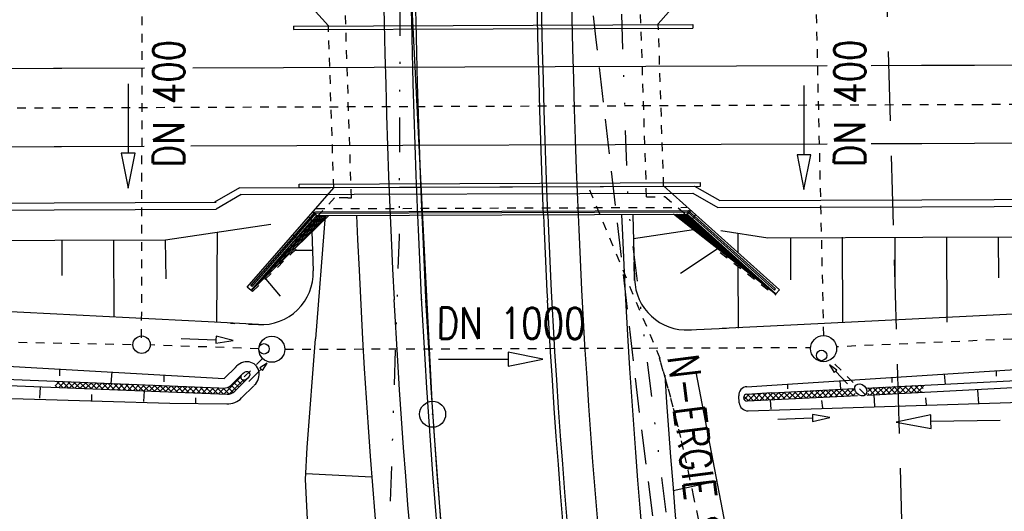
# Model space of a CAD drawing. Extents: x 0 to 1135, y 0 to 594.
# Tile 61 of 153: x 606 to 663, y 257 to 285. Entities that reach past the tile are written whole.
import ezdxf

# ---------------------------------------------------------------- set-up
doc = ezdxf.new("R2010")
doc.units = 0
doc.header["$LTSCALE"] = 2
doc.header["$MEASUREMENT"] = 0
for name, pattern in [('ACAD_ISO02W100', [0.5, 0.25, -0.25]), ('ACAD_ISO03W100', [0.5, 0.25, -0.25]), ('ACAD_ISO05W100', [0.5, 0.25, -0.25]), ('ACAD_ISO10W100W', [0.5, 0.25, -0.25]), ('AUSGEZOGEN', [0]), ('GESTRICH-X2', [1.5, 1, -0.5]), ('GESTRICHELTX4', [3, 2, -1]), ('GETRENNTX3', [3.25, 1, -0.75, 0, -0.75, 0, -0.75]), ('STRICHLINIEX2', [0.5, 0.25, -0.25])]:
    doc.linetypes.add(name, pattern=pattern)
doc.layers.get('0').update_dxf_attribs({"color": 8, "linetype": 'AUSGEZOGEN'})
for name, color, linetype in [('BAB-Kabel', 15, 'CONTINUOUS'), ('Bahnachse', 7, 'CONTINUOUS'), ('BOESCHG', 8, 'AUSGEZOGEN'), ('Böschungen', 15, 'CONTINUOUS'), ('Durchlaesse', 15, 'CONTINUOUS'), ('GASLTG', 8, 'GESTRICHELTX4'), ('Gleisachsen', 7, 'CONTINUOUS'), ('GRENZL-BAB', 7, 'AUSGEZOGEN'), ('GRENZP-BAB', 7, 'AUSGEZOGEN'), ('Ingenieurbauwerke', 15, 'CONTINUOUS'), ('Kabelanlagen', 15, 'CONTINUOUS'), ('Strassen', 15, 'CONTINUOUS'), ('STROMLTG', 8, 'AUSGEZOGEN'), ('Telekom', 8, 'GETRENNTX3'), ('Tiefenentwaesserung_und_Sammell', 15, 'CONTINUOUS')]:
    doc.layers.add(name, color=color, linetype=linetype)
doc.styles.add('ROMANS', font='romans.shx', dxfattribs={"width": 0.8})

# ---------------------------------------------------------------- blocks, each defined once
blk = doc.blocks.new('*X52')
at = {"color": 0, "linetype": 'ByBlock'}
for p, q in [((-1235451, 1682838), (-1235452, 1682839)), ((-1246234, 1682143), (-1245980, 1682396)), ((-1246120, 1682052), (-1246234, 1682165)), ((-1245789, 1682039), (-1246154, 1682403)), ((-1246011, 1682047), (-1245674, 1682385)), ((-1245458, 1682026), (-1245823, 1682390)), ((-1245705, 1682036), (-1245368, 1682373)), ((-1245127, 1682013), (-1245492, 1682378)), ((-1245398, 1682024), (-1245061, 1682361)), ((-1244797, 1682001), (-1245161, 1682365)), ((-1245092, 1682012), (-1244755, 1682349)), ((-1244466, 1681988), (-1244830, 1682352)), ((-1244785, 1682000), (-1244449, 1682337)), ((-1244135, 1681975), (-1244499, 1682339)), ((-1244479, 1681989), (-1244142, 1682325)), ((-1244173, 1681977), (-1243836, 1682313)), ((-1243804, 1681963), (-1244168, 1682326)), ((-1243866, 1681965), (-1243530, 1682302)), ((-1243473, 1681950), (-1243836, 1682313)), ((-1243560, 1681953), (-1243223, 1682290)), ((-1243142, 1681937), (-1243505, 1682301)), ((-1243253, 1681941), (-1242917, 1682278)), ((-1242811, 1681925), (-1243174, 1682288)), ((-1242947, 1681930), (-1242611, 1682266)), ((-1242480, 1681912), (-1242843, 1682275)), ((-1242640, 1681918), (-1242304, 1682254)), ((-1242149, 1681899), (-1242512, 1682262)), ((-1242334, 1681906), (-1241998, 1682242)), ((-1241819, 1681886), (-1242181, 1682249)), ((-1242027, 1681894), (-1241692, 1682230)), ((-1241488, 1681874), (-1241850, 1682236)), ((-1241721, 1681883), (-1241385, 1682218)), ((-1241157, 1681861), (-1241519, 1682224)), ((-1241415, 1681871), (-1241079, 1682207)), ((-1240826, 1681848), (-1241188, 1682211)), ((-1241108, 1681859), (-1240773, 1682195)), ((-1240495, 1681836), (-1240857, 1682198)), ((-1240802, 1681847), (-1240466, 1682183)), ((-1240164, 1681823), (-1240526, 1682185)), ((-1240495, 1681836), (-1240160, 1682171)), ((-1239833, 1681810), (-1240195, 1682172)), ((-1240189, 1681824), (-1239854, 1682159)), ((-1239502, 1681798), (-1239864, 1682160)), ((-1236512, 1681683), (-1235520, 1682675)), ((-1236192, 1681684), (-1235389, 1682487)), ((-1235804, 1681918), (-1236087, 1682201)), ((-1235645, 1682077), (-1235928, 1682360)), ((-1235487, 1682237), (-1235770, 1682520)), ((-1235509, 1682577), (-1235611, 1682679)), ((-1235328, 1682396), (-1235429, 1682497)), ((-1235169, 1682556), (-1235172, 1682558)), ((-1239882, 1681812), (-1239547, 1682147)), ((-1239576, 1681800), (-1239241, 1682135)), ((-1239171, 1681785), (-1239533, 1682147)), ((-1239270, 1681789), (-1238935, 1682124)), ((-1238840, 1681772), (-1239202, 1682134)), ((-1238963, 1681777), (-1238628, 1682112)), ((-1238510, 1681759), (-1238871, 1682121)), ((-1238657, 1681765), (-1238322, 1682100)), ((-1238179, 1681747), (-1238540, 1682108)), ((-1238350, 1681753), (-1238016, 1682088)), ((-1237848, 1681734), (-1238209, 1682095)), ((-1238044, 1681742), (-1237709, 1682076)), ((-1237517, 1681721), (-1237878, 1682083)), ((-1237737, 1681730), (-1237403, 1682064)), ((-1237186, 1681709), (-1237547, 1682070)), ((-1237431, 1681718), (-1237097, 1682052)), ((-1236855, 1681696), (-1237216, 1682057)), ((-1237124, 1681706), (-1236790, 1682041)), ((-1236524, 1681683), (-1236885, 1682044)), ((-1236818, 1681695), (-1236482, 1682030)), ((-1236205, 1681682), (-1236554, 1682031)), ((-1235973, 1681769), (-1236279, 1682075))]:
    blk.add_line(p, q, dxfattribs=at)
blk = doc.blocks.new('*X54')
at = {"color": 0, "linetype": 'ByBlock'}
for p, q in [((-1198918, 1681729), (-1198487, 1682160)), ((-1198581, 1681748), (-1198151, 1682177)), ((-1198112, 1681773), (-1198498, 1682159)), ((-1198245, 1681766), (-1197816, 1682195)), ((-1197810, 1681789), (-1198196, 1682175)), ((-1197908, 1681784), (-1197480, 1682213)), ((-1197508, 1681806), (-1197893, 1682191)), ((-1197206, 1681822), (-1197591, 1682207)), ((-1197572, 1681802), (-1197144, 1682230)), ((-1196905, 1681838), (-1197289, 1682223)), ((-1197235, 1681821), (-1196808, 1682248)), ((-1196603, 1681855), (-1196986, 1682238)), ((-1196899, 1681839), (-1196473, 1682265)), ((-1196301, 1681871), (-1196684, 1682254)), ((-1196563, 1681857), (-1196202, 1682218)), ((-1196202, 1682090), (-1196381, 1682270)), ((-1206279, 1681349), (-1206544, 1681614)), ((-1206527, 1681438), (-1206215, 1681750)), ((-1205977, 1681365), (-1206354, 1681742)), ((-1206299, 1681348), (-1205877, 1681771)), ((-1205674, 1681380), (-1206054, 1681760)), ((-1205964, 1681365), (-1205538, 1681791)), ((-1205371, 1681396), (-1205754, 1681778)), ((-1205629, 1681382), (-1205202, 1681809)), ((-1205069, 1681411), (-1205454, 1681796)), ((-1205293, 1681400), (-1204866, 1681827)), ((-1204766, 1681427), (-1205151, 1681812)), ((-1204958, 1681417), (-1204530, 1681844)), ((-1204463, 1681442), (-1204849, 1681828)), ((-1204622, 1681434), (-1204195, 1681862)), ((-1204161, 1681458), (-1204546, 1681843)), ((-1204287, 1681451), (-1203859, 1681879)), ((-1203858, 1681473), (-1204244, 1681859)), ((-1203952, 1681468), (-1203523, 1681897)), ((-1203555, 1681489), (-1203942, 1681875)), ((-1203252, 1681504), (-1203639, 1681891)), ((-1203616, 1681485), (-1203187, 1681914)), ((-1202950, 1681520), (-1203337, 1681907)), ((-1203281, 1681503), (-1202852, 1681932)), ((-1202647, 1681535), (-1203034, 1681922)), ((-1202946, 1681520), (-1202516, 1681949)), ((-1202344, 1681551), (-1202732, 1681938)), ((-1202610, 1681537), (-1202180, 1681967)), ((-1202042, 1681566), (-1202429, 1681954)), ((-1202275, 1681554), (-1201844, 1681985)), ((-1201739, 1681582), (-1202127, 1681970)), ((-1201939, 1681571), (-1201509, 1682002)), ((-1201436, 1681597), (-1201825, 1681986)), ((-1201604, 1681589), (-1201173, 1682020)), ((-1201134, 1681613), (-1201522, 1682001)), ((-1201269, 1681606), (-1200837, 1682037)), ((-1200831, 1681628), (-1201220, 1682017)), ((-1200933, 1681623), (-1200501, 1682055)), ((-1200528, 1681644), (-1200917, 1682033)), ((-1200225, 1681659), (-1200615, 1682049)), ((-1200598, 1681640), (-1200227, 1682011)), ((-1200215, 1681967), (-1200313, 1682065)), ((-1200263, 1681657), (-1200124, 1681795)), ((-1199017, 1681724), (-1199405, 1682112)), ((-1199319, 1681708), (-1199394, 1681783)), ((-1199380, 1681903), (-1199159, 1682125)), ((-1199254, 1681711), (-1198823, 1682142)), ((-1198716, 1681740), (-1199103, 1682128)), ((-1198414, 1681757), (-1198801, 1682144)), ((-1196226, 1681875), (-1196202, 1681900))]:
    blk.add_line(p, q, dxfattribs=at)
blk = doc.blocks.new('GST')
at = {"color": 0}
blk.add_circle((0, 0), 0.75, dxfattribs=at)
blk.add_point((0, 0), dxfattribs=at)
blk = doc.blocks.new('*X59')
at = {"color": 0, "linetype": 'ByBlock'}
for p, q in [((-1235451, 1682838), (-1235452, 1682839)), ((-1246234, 1682143), (-1245980, 1682396)), ((-1246120, 1682052), (-1246234, 1682165)), ((-1245789, 1682039), (-1246154, 1682403)), ((-1246011, 1682047), (-1245674, 1682385)), ((-1245458, 1682026), (-1245823, 1682390)), ((-1245705, 1682036), (-1245368, 1682373)), ((-1245127, 1682013), (-1245492, 1682378)), ((-1245398, 1682024), (-1245061, 1682361)), ((-1244797, 1682001), (-1245161, 1682365)), ((-1245092, 1682012), (-1244755, 1682349)), ((-1244466, 1681988), (-1244830, 1682352)), ((-1244785, 1682000), (-1244449, 1682337)), ((-1244135, 1681975), (-1244499, 1682339)), ((-1244479, 1681989), (-1244142, 1682325)), ((-1244173, 1681977), (-1243836, 1682313)), ((-1243804, 1681963), (-1244168, 1682326)), ((-1243866, 1681965), (-1243530, 1682302)), ((-1243473, 1681950), (-1243836, 1682313)), ((-1243560, 1681953), (-1243223, 1682290)), ((-1243142, 1681937), (-1243505, 1682301)), ((-1243253, 1681941), (-1242917, 1682278)), ((-1242811, 1681925), (-1243174, 1682288)), ((-1242947, 1681930), (-1242611, 1682266)), ((-1242480, 1681912), (-1242843, 1682275)), ((-1242640, 1681918), (-1242304, 1682254)), ((-1242149, 1681899), (-1242512, 1682262)), ((-1242334, 1681906), (-1241998, 1682242)), ((-1241819, 1681886), (-1242181, 1682249)), ((-1242027, 1681894), (-1241692, 1682230)), ((-1241488, 1681874), (-1241850, 1682236)), ((-1241721, 1681883), (-1241385, 1682218)), ((-1241157, 1681861), (-1241519, 1682224)), ((-1241415, 1681871), (-1241079, 1682207)), ((-1240826, 1681848), (-1241188, 1682211)), ((-1241108, 1681859), (-1240773, 1682195)), ((-1240495, 1681836), (-1240857, 1682198)), ((-1240802, 1681847), (-1240466, 1682183)), ((-1240164, 1681823), (-1240526, 1682185)), ((-1240495, 1681836), (-1240160, 1682171)), ((-1239833, 1681810), (-1240195, 1682172)), ((-1240189, 1681824), (-1239854, 1682159)), ((-1239502, 1681798), (-1239864, 1682160)), ((-1236512, 1681683), (-1235520, 1682675)), ((-1236192, 1681684), (-1235389, 1682487)), ((-1235804, 1681918), (-1236087, 1682201)), ((-1235645, 1682077), (-1235928, 1682360)), ((-1235487, 1682237), (-1235770, 1682520)), ((-1235509, 1682577), (-1235611, 1682679)), ((-1235328, 1682396), (-1235429, 1682497)), ((-1235169, 1682556), (-1235172, 1682558)), ((-1239882, 1681812), (-1239547, 1682147)), ((-1239576, 1681800), (-1239241, 1682135)), ((-1239171, 1681785), (-1239533, 1682147)), ((-1239270, 1681789), (-1238935, 1682124)), ((-1238840, 1681772), (-1239202, 1682134)), ((-1238963, 1681777), (-1238628, 1682112)), ((-1238510, 1681759), (-1238871, 1682121)), ((-1238657, 1681765), (-1238322, 1682100)), ((-1238179, 1681747), (-1238540, 1682108)), ((-1238350, 1681753), (-1238016, 1682088)), ((-1237848, 1681734), (-1238209, 1682095)), ((-1238044, 1681742), (-1237709, 1682076)), ((-1237517, 1681721), (-1237878, 1682083)), ((-1237737, 1681730), (-1237403, 1682064)), ((-1237186, 1681709), (-1237547, 1682070)), ((-1237431, 1681718), (-1237097, 1682052)), ((-1236855, 1681696), (-1237216, 1682057)), ((-1237124, 1681706), (-1236790, 1682041)), ((-1236524, 1681683), (-1236885, 1682044)), ((-1236818, 1681695), (-1236482, 1682030)), ((-1236205, 1681682), (-1236554, 1682031)), ((-1235973, 1681769), (-1236279, 1682075))]:
    blk.add_line(p, q, dxfattribs=at)
blk = doc.blocks.new('*X61')
at = {"color": 0, "linetype": 'ByBlock'}
for p, q in [((-1198918, 1681729), (-1198487, 1682160)), ((-1198581, 1681748), (-1198151, 1682177)), ((-1198112, 1681773), (-1198498, 1682159)), ((-1198245, 1681766), (-1197816, 1682195)), ((-1197810, 1681789), (-1198196, 1682175)), ((-1197908, 1681784), (-1197480, 1682213)), ((-1197508, 1681806), (-1197893, 1682191)), ((-1197206, 1681822), (-1197591, 1682207)), ((-1197572, 1681802), (-1197144, 1682230)), ((-1196905, 1681838), (-1197289, 1682223)), ((-1197235, 1681821), (-1196808, 1682248)), ((-1196603, 1681855), (-1196986, 1682238)), ((-1196899, 1681839), (-1196473, 1682265)), ((-1196301, 1681871), (-1196684, 1682254)), ((-1196563, 1681857), (-1196202, 1682218)), ((-1196202, 1682090), (-1196381, 1682270)), ((-1206279, 1681349), (-1206544, 1681614)), ((-1206527, 1681438), (-1206215, 1681750)), ((-1205977, 1681365), (-1206354, 1681742)), ((-1206299, 1681348), (-1205877, 1681771)), ((-1205674, 1681380), (-1206054, 1681760)), ((-1205964, 1681365), (-1205538, 1681791)), ((-1205371, 1681396), (-1205754, 1681778)), ((-1205629, 1681382), (-1205202, 1681809)), ((-1205069, 1681411), (-1205454, 1681796)), ((-1205293, 1681400), (-1204866, 1681827)), ((-1204766, 1681427), (-1205151, 1681812)), ((-1204958, 1681417), (-1204530, 1681844)), ((-1204463, 1681442), (-1204849, 1681828)), ((-1204622, 1681434), (-1204195, 1681862)), ((-1204161, 1681458), (-1204546, 1681843)), ((-1204287, 1681451), (-1203859, 1681879)), ((-1203858, 1681473), (-1204244, 1681859)), ((-1203952, 1681468), (-1203523, 1681897)), ((-1203555, 1681489), (-1203942, 1681875)), ((-1203252, 1681504), (-1203639, 1681891)), ((-1203616, 1681485), (-1203187, 1681914)), ((-1202950, 1681520), (-1203337, 1681907)), ((-1203281, 1681503), (-1202852, 1681932)), ((-1202647, 1681535), (-1203034, 1681922)), ((-1202946, 1681520), (-1202516, 1681949)), ((-1202344, 1681551), (-1202732, 1681938)), ((-1202610, 1681537), (-1202180, 1681967)), ((-1202042, 1681566), (-1202429, 1681954)), ((-1202275, 1681554), (-1201844, 1681985)), ((-1201739, 1681582), (-1202127, 1681970)), ((-1201939, 1681571), (-1201509, 1682002)), ((-1201436, 1681597), (-1201825, 1681986)), ((-1201604, 1681589), (-1201173, 1682020)), ((-1201134, 1681613), (-1201522, 1682001)), ((-1201269, 1681606), (-1200837, 1682037)), ((-1200831, 1681628), (-1201220, 1682017)), ((-1200933, 1681623), (-1200501, 1682055)), ((-1200528, 1681644), (-1200917, 1682033)), ((-1200225, 1681659), (-1200615, 1682049)), ((-1200598, 1681640), (-1200227, 1682011)), ((-1200215, 1681967), (-1200313, 1682065)), ((-1200263, 1681657), (-1200124, 1681795)), ((-1199017, 1681724), (-1199405, 1682112)), ((-1199319, 1681708), (-1199394, 1681783)), ((-1199380, 1681903), (-1199159, 1682125)), ((-1199254, 1681711), (-1198823, 1682142)), ((-1198716, 1681740), (-1199103, 1682128)), ((-1198414, 1681757), (-1198801, 1682144)), ((-1196226, 1681875), (-1196202, 1681900))]:
    blk.add_line(p, q, dxfattribs=at)

msp = doc.modelspace()

# ---------------------------------------------------------------- linework, layer by layer
at = {"layer": 'BAB-Kabel', "linetype": 'ACAD_ISO10W100W'}
msp.add_line((642.79, 265.727), (638.722, 275.451), dxfattribs=at)
msp.add_line((642.79, 265.727), (638.722, 275.451), dxfattribs=at)
msp.add_lwpolyline([(645.708, 253.236), (645.33, 254.992), (645.009, 256.485), (644.737, 257.747), (644.507, 258.812), (644.31, 259.715), (644.138, 260.489), (643.983, 261.167), (643.836, 261.785), (643.691, 262.37), (643.546, 262.931), (643.402, 263.47), (643.26, 263.993), (643.118, 264.501), (642.977, 264.999), (642.837, 265.488), (642.765, 265.741)], dxfattribs=at)
msp.add_lwpolyline([(645.708, 253.236), (645.33, 254.992), (645.009, 256.485), (644.737, 257.747), (644.507, 258.812), (644.31, 259.715), (644.138, 260.489), (643.983, 261.167), (643.836, 261.785), (643.691, 262.37), (643.546, 262.931), (643.402, 263.47), (643.26, 263.993), (643.118, 264.501), (642.977, 264.999), (642.837, 265.488), (642.765, 265.741)], dxfattribs=at)
at = {"layer": 'Bahnachse', "linetype": 'ACAD_ISO05W100'}
for points in [[(586.749, 280.086), (660.908, 280.355)], [(586.749, 280.086), (660.908, 280.355)], [(660.908, 280.355), (684.249, 280.44)], [(660.908, 280.355), (684.249, 280.44)]]:
    msp.add_lwpolyline(points, dxfattribs=at)
at = {"layer": 'BOESCHG'}
msp.add_lwpolyline([(572.212, 351.814, 0.000002), (566.958, 351.798, 0.000356), (566.746, 351.798, 0.000312), (551.073, 351.72, -0.000252), (531.623, 351.621, -0.000033), (528.26, 351.605, -0.000054), (526.188, 351.596, -0.000954), (524.59, 351.593, -0.000172), (515.717, 351.592, -0.001167)], format="xyb", dxfattribs=at)
msp.add_lwpolyline([(572.212, 351.814, 0.000002), (566.958, 351.798, 0.000356), (566.746, 351.798, 0.000312), (551.073, 351.72, -0.000252), (531.623, 351.621, -0.000033), (528.26, 351.605, -0.000054), (526.188, 351.596, -0.000954), (524.59, 351.593, -0.000172), (515.717, 351.592, -0.001167)], format="xyb", dxfattribs=at)
at = {"layer": 'Böschungen', "linetype": 'Continuous'}
for p, q in [((641.212, 273.983), (641.324, 270.276)), ((641.212, 273.983), (641.324, 270.276)), ((614.295, 272.558), (620.366, 273.449)), ((614.295, 272.558), (620.366, 273.449)), ((617.262, 272.997), (617.229, 267.799)), ((617.262, 272.997), (617.229, 267.799)), ((622.734, 273.037), (622.802, 270.763)), ((622.734, 273.037), (622.802, 270.763)), ((644.72, 273.128), (641.254, 272.61)), ((644.72, 273.128), (641.254, 272.61)), ((646.299, 273.096), (648.993, 272.674)), ((646.299, 273.096), (648.993, 272.674)), ((621.754, 271.958), (622.766, 271.961)), ((621.754, 271.958), (622.766, 271.961)), ((646.132, 272.064), (643.971, 270.61)), ((646.132, 272.064), (643.971, 270.61)), ((641.325, 270.219), (641.294, 271.269)), ((641.325, 270.219), (641.294, 271.269)), ((619.984, 270.408), (620.895, 269.304)), ((619.984, 270.408), (620.895, 269.304)), ((616.75, 267.826), (587.305, 269.339)), ((616.75, 267.826), (587.305, 269.339)), ((649.155, 267.603), (677.299, 269)), ((649.155, 267.603), (677.299, 269)), ((619.65, 267.677), (616.75, 267.826)), ((619.65, 267.677), (616.75, 267.826)), ((618.029, 267.76), (618.281, 267.747)), ((618.029, 267.76), (618.281, 267.747)), ((619.079, 267.706), (619.65, 267.677)), ((619.079, 267.706), (619.65, 267.677)), ((644.471, 267.37), (646.614, 267.477)), ((644.471, 267.37), (646.614, 267.477)), ((644.471, 267.37), (644.593, 267.376)), ((644.471, 267.37), (644.593, 267.376)), ((646.369, 267.465), (649.155, 267.603)), ((646.369, 267.465), (649.155, 267.603)), ((618.358, 265.252), (617.674, 264.568)), ((618.358, 265.252), (617.674, 264.568)), ((618.747, 264.864), (618.081, 264.197)), ((618.747, 264.864), (618.081, 264.197)), ((618.747, 264.864), (618.081, 264.197)), ((618.747, 264.864), (618.081, 264.197)), ((618.996, 264.547), (618.291, 263.841)), ((618.996, 264.547), (618.291, 263.841)), ((619.385, 264.158), (618.68, 263.453)), ((619.385, 264.158), (618.68, 263.453)), ((647.35, 263.178), (647.324, 263.569)), ((647.35, 263.178), (647.324, 263.569)), ((614.552, 263.159), (617.82, 263.116)), ((614.552, 263.159), (617.82, 263.116))]:
    msp.add_line(p, q, dxfattribs=at)
at = {"layer": 'Böschungen', "linetype": 'STRICHLINIEX2'}
msp.add_line((619.888, 265.724), (618.684, 264.518), dxfattribs=at)
msp.add_line((619.888, 265.724), (618.684, 264.518), dxfattribs=at)
at = {"layer": 'Böschungen', "linetype": 'Continuous'}
for points in [[(648.993, 272.674), (657.928, 272.706), (682.938, 272.795), (707.919, 273.394), (732.93, 273.483), (757.94, 273.572), (782.95, 273.662), (797.966, 273.715)], [(648.993, 272.674), (657.928, 272.706), (682.938, 272.795), (707.919, 273.394), (732.93, 273.483), (757.94, 273.572), (782.95, 273.662), (797.966, 273.715)], [(647.263, 272.945), (647.269, 271.823)], [(647.263, 272.945), (647.269, 271.823)], [(532.926, 272.253), (557.886, 272.349), (582.897, 272.438), (607.907, 272.528), (614.295, 272.55)], [(532.926, 272.253), (557.886, 272.349), (582.897, 272.438), (607.907, 272.528), (614.295, 272.55)], [(608.313, 272.529), (608.329, 270.507)], [(608.313, 272.529), (608.329, 270.507)], [(611.294, 272.561), (611.32, 268.105)], [(611.294, 272.561), (611.32, 268.105)], [(614.271, 272.534), (614.309, 270.307)], [(614.271, 272.534), (614.309, 270.307)], [(650.298, 272.677), (650.308, 270.252)], [(650.298, 272.677), (650.308, 270.252)], [(653.282, 272.708), (653.294, 267.808)], [(653.282, 272.708), (653.294, 267.808)], [(656.308, 272.683), (656.318, 270.258)], [(656.308, 272.683), (656.318, 270.258)], [(659.292, 272.715), (659.304, 267.814)], [(659.292, 272.715), (659.304, 267.814)], [(662.269, 272.696), (662.293, 270.37)], [(662.269, 272.696), (662.293, 270.37)], [(647.273, 271.136), (647.293, 267.47)], [(647.273, 271.136), (647.293, 267.47)], [(649.238, 264.193), (682.95, 266.352), (707.937, 268.061), (736.868, 268.63)], [(649.238, 264.193), (682.95, 266.352), (707.937, 268.061), (736.868, 268.63)], [(549.715, 268.003), (557.918, 267.469), (582.936, 266.547), (617.674, 264.568)], [(549.715, 268.003), (557.918, 267.469), (582.936, 266.547), (617.674, 264.568)], [(654.644, 264.025), (682.922, 265.447), (707.931, 267.304), (737.122, 267.879)], [(654.644, 264.025), (682.922, 265.447), (707.931, 267.304), (737.122, 267.879)], [(654.729, 263.62), (682.923, 265.094), (707.924, 266.901), (737.222, 267.478)], [(654.729, 263.62), (682.923, 265.094), (707.924, 266.901), (737.222, 267.478)], [(608.188, 265.108), (608.182, 264.734)], [(608.188, 265.108), (608.182, 264.734)], [(611.194, 264.964), (611.143, 264.285)], [(611.194, 264.964), (611.143, 264.285)], [(647.865, 262.711), (682.945, 263.828), (698.987, 265.154)], [(647.865, 262.711), (682.945, 263.828), (698.987, 265.154)], [(662.155, 265.009), (662.162, 264.705)], [(662.155, 265.009), (662.162, 264.705)], [(598.934, 264.782), (617.363, 264.032)], [(598.934, 264.782), (617.363, 264.032)], [(598.947, 264.428), (617.843, 263.666)], [(598.947, 264.428), (617.843, 263.666)], [(614.199, 264.79), (614.193, 264.387)], [(614.199, 264.79), (614.193, 264.387)], [(653.143, 264.443), (653.194, 263.952)], [(653.143, 264.443), (653.194, 263.952)], [(656.145, 264.649), (656.152, 264.345)], [(656.145, 264.649), (656.152, 264.345)], [(659.15, 264.829), (659.21, 264.255)], [(659.15, 264.829), (659.21, 264.255)], [(607.079, 264.083), (607.038, 263.432)], [(607.079, 264.083), (607.038, 263.432)], [(613.059, 263.854), (613.02, 263.24)], [(613.059, 263.854), (613.02, 263.24)], [(617.363, 264.032), (617.632, 264.021)], [(617.363, 264.032), (617.632, 264.021)], [(647.791, 264.101), (649.238, 264.193)], [(647.791, 264.101), (649.238, 264.193)], [(649.24, 263.753), (654.002, 263.993)], [(649.24, 263.753), (654.002, 263.993)], [(650.136, 264.251), (650.142, 263.985)], [(650.136, 264.251), (650.142, 263.985)], [(661.088, 263.898), (661.132, 263.134)], [(661.088, 263.898), (661.132, 263.134)], [(598.934, 263.622), (614.552, 263.159)], [(598.934, 263.622), (614.552, 263.159)], [(610.05, 263.308), (610.05, 263.661)], [(610.05, 263.308), (610.05, 263.661)], [(616.032, 263.116), (616.032, 263.469)], [(616.032, 263.116), (616.032, 263.469)], [(647.788, 263.673), (649.239, 263.758)], [(647.788, 263.673), (649.239, 263.758)], [(647.812, 263.278), (654.163, 263.591)], [(647.812, 263.278), (654.163, 263.591)], [(649.138, 263.328), (649.168, 262.81)], [(649.138, 263.328), (649.168, 262.81)], [(652.159, 262.891), (652.116, 263.301)], [(652.159, 262.891), (652.116, 263.301)], [(655.112, 263.64), (655.15, 262.972)], [(655.112, 263.64), (655.15, 262.972)], [(658.141, 263.053), (658.098, 263.463)], [(658.141, 263.053), (658.098, 263.463)], [(649.577, 262.229), (651.575, 262.3), (651.582, 262.1), (652.575, 262.335), (651.568, 262.5), (651.575, 262.3)], [(649.577, 262.229), (651.575, 262.3), (651.582, 262.1), (652.575, 262.335), (651.568, 262.5), (651.575, 262.3)], [(662.393, 262.159), (658.394, 262.088), (658.387, 262.488), (656.394, 262.052), (658.401, 261.688), (658.394, 262.088)], [(662.393, 262.159), (658.394, 262.088), (658.387, 262.488), (656.394, 262.052), (658.401, 261.688), (658.394, 262.088)]]:
    msp.add_lwpolyline(points, dxfattribs=at)
for centre, radius, start, end in [((619.804, 270.673), 3, 267.0584, 1.7224), ((619.804, 270.673), 3, 267.0584, 1.7224), ((644.322, 270.367), 3, 181.7224, 272.8412), ((644.322, 270.367), 3, 181.7224, 272.8412), ((617.656, 264.621), 0.6, 267.671, 315.0387), ((617.656, 264.621), 0.6, 267.671, 315.0387), ((617.867, 264.265), 0.6, 267.6909, 315.0387), ((617.867, 264.265), 0.6, 267.6909, 315.0387), ((647.823, 263.602), 0.5, 93.6643, 183.7489), ((647.823, 263.602), 0.5, 93.6643, 183.7489), ((659.422, 260.761), 3.5, 92.8791, 93.4787), ((659.422, 260.761), 3.5, 92.8791, 93.4787), ((617.867, 264.265), 1.15, 267.6909, 315.0387), ((617.867, 264.265), 1.15, 267.6909, 315.0387), ((647.801, 263.475), 0.198, 93.7411, 273.2477), ((647.801, 263.475), 0.198, 93.7411, 273.2477), ((647.849, 263.211), 0.5, 183.7489, 271.8239), ((647.849, 263.211), 0.5, 183.7489, 271.8239)]:
    msp.add_arc(centre, radius, start, end, dxfattribs=at)
for major_axis, ratio, start_param, end_param in [((-0.588, -0.61), 0.886624, 1.531248, 4.785935), ((-0.588, -0.61), 0.886624, 1.531248, 4.785935), ((-0.207, -0.214), 0.67723, 3.141593, 9.424778), ((-0.207, -0.214), 0.67723, 3.141593, 9.424778)]:
    msp.add_ellipse((618.894, 264.73), major_axis=major_axis, ratio=ratio, start_param=start_param, end_param=end_param, dxfattribs=at)
at = {"layer": 'Durchlaesse', "linetype": 'STRICHLINIEX2'}
for p, q in [((652.227, 267.041), (651.558, 296.432)), ((652.227, 267.041), (651.558, 296.432)), ((612.917, 266.92), (612.968, 292.801)), ((612.917, 266.92), (612.968, 292.801))]:
    msp.add_line(p, q, dxfattribs=at)
at = {"layer": 'Durchlaesse', "linetype": 'Continuous'}
for points in [[(612.139, 281.538), (612.14, 277.538), (611.74, 277.538), (612.14, 275.538), (612.54, 277.538), (612.14, 277.538)], [(612.139, 281.538), (612.14, 277.538), (611.74, 277.538), (612.14, 275.538), (612.54, 277.538), (612.14, 277.538)], [(651.081, 281.446), (651.082, 277.446), (650.682, 277.445), (651.083, 275.446), (651.482, 277.446), (651.082, 277.446)], [(651.081, 281.446), (651.082, 277.446), (650.682, 277.445), (651.083, 275.446), (651.482, 277.446), (651.082, 277.446)]]:
    msp.add_lwpolyline(points, dxfattribs=at)
at = {"layer": 'GASLTG', "flags": 128}
msp.add_lwpolyline([(663.633, 533.018), (670.363, 510.009), (673.851, 492.224), (672.519, 491.01), (644.951, 472.086), (640.122, 465.64), (640.094, 440.952), (639.283, 399.317), (637.859, 369.573), (643.924, 368.629), (655.256, 366.151), (655.381, 303.246), (657.529, 226.984), (665.731, 181.358), (678.119, 139.124)], dxfattribs=at)
msp.add_lwpolyline([(663.633, 533.018), (670.363, 510.009), (673.851, 492.224), (672.519, 491.01), (644.951, 472.086), (640.122, 465.64), (640.094, 440.952), (639.283, 399.317), (637.859, 369.573), (643.924, 368.629), (655.256, 366.151), (655.381, 303.246), (657.529, 226.984), (665.731, 181.358), (678.119, 139.124)], dxfattribs=at)
at = {"layer": 'Gleisachsen', "linetype": 'Continuous'}
for points in [[(660.912, 282.62), (682.852, 282.716), (707.854, 282.776), (732.855, 282.885), (757.858, 282.945), (782.859, 283.054), (797.934, 283.12)], [(660.912, 282.62), (682.852, 282.716), (707.854, 282.776), (732.855, 282.885), (757.858, 282.945), (782.859, 283.054), (797.934, 283.12)], [(615.875, 282.464), (652.427, 282.588)], [(615.875, 282.464), (652.427, 282.588)], [(654.956, 282.597), (657.85, 282.606), (660.912, 282.62)], [(654.956, 282.597), (657.85, 282.606), (660.912, 282.62)], [(549.143, 282.23), (557.842, 282.268), (582.844, 282.328), (607.846, 282.437), (608.318, 282.439)], [(549.143, 282.23), (557.842, 282.268), (582.844, 282.328), (607.846, 282.437), (608.318, 282.439)], [(608.318, 282.439), (613.078, 282.455)], [(608.318, 282.439), (613.078, 282.455)], [(660.903, 278.119), (682.875, 278.216), (707.878, 278.275), (732.879, 278.385), (757.882, 278.444), (782.883, 278.554), (797.949, 278.62)], [(660.903, 278.119), (682.875, 278.216), (707.878, 278.275), (732.879, 278.385), (757.882, 278.444), (782.883, 278.554), (797.949, 278.62)], [(615.757, 277.964), (652.419, 278.088)], [(615.757, 277.964), (652.419, 278.088)], [(654.957, 278.096), (657.874, 278.106), (660.903, 278.119)], [(654.957, 278.096), (657.874, 278.106), (660.903, 278.119)], [(548.284, 277.726), (557.866, 277.768), (582.868, 277.827), (607.87, 277.937), (608.309, 277.938)], [(548.284, 277.726), (557.866, 277.768), (582.868, 277.827), (607.87, 277.937), (608.309, 277.938)], [(607.87, 277.937), (613.07, 277.955)], [(607.87, 277.937), (613.07, 277.955)]]:
    msp.add_lwpolyline(points, dxfattribs=at)
at = {"layer": 'GRENZL-BAB', "flags": 128}
for points in [[(627.117, 312.713), (629.645, 263.264)], [(627.117, 312.713), (629.645, 263.264)], [(629.74, 261.767), (631.101, 243.672)], [(629.74, 261.767), (631.101, 243.672)]]:
    msp.add_lwpolyline(points, dxfattribs=at)
at = {"layer": 'Ingenieurbauwerke', "linetype": 'Continuous'}
for p, q in [((618.474, 290.669), (623.682, 284.883)), ((618.474, 290.669), (623.682, 284.883)), ((642.689, 284.985), (647.832, 290.877)), ((642.689, 284.985), (647.832, 290.877)), ((621.663, 284.865), (644.669, 284.949)), ((621.663, 284.865), (644.669, 284.949)), ((621.663, 284.865), (621.664, 284.665)), ((621.663, 284.865), (621.664, 284.665)), ((644.669, 284.949), (644.67, 284.749)), ((644.669, 284.949), (644.67, 284.749)), ((621.664, 284.665), (644.67, 284.749)), ((621.664, 284.665), (644.67, 284.749)), ((621.995, 275.766), (645.115, 275.85)), ((621.995, 275.766), (645.115, 275.85)), ((621.996, 275.566), (621.995, 275.766)), ((621.996, 275.566), (621.995, 275.766)), ((645.116, 275.65), (645.115, 275.85)), ((645.116, 275.65), (645.115, 275.85)), ((619.007, 269.838), (623.988, 275.543)), ((619.007, 269.838), (623.988, 275.543)), ((621.996, 275.566), (645.116, 275.65)), ((621.996, 275.566), (645.116, 275.65)), ((649.663, 269.674), (642.995, 275.66)), ((649.663, 269.674), (642.995, 275.66)), ((619.217, 269.92), (622.933, 274.175)), ((619.217, 269.92), (622.933, 274.175)), ((619.285, 269.861), (622.974, 274.085)), ((619.285, 269.861), (622.974, 274.085)), ((622.999, 273.935), (622.78, 274.14)), ((622.999, 273.935), (622.78, 274.14)), ((623.007, 273.955), (622.794, 274.154)), ((623.007, 273.955), (622.794, 274.154)), ((622.933, 274.175), (644.405, 274.252)), ((622.933, 274.175), (644.405, 274.252)), ((622.974, 274.085), (644.371, 274.162)), ((622.974, 274.085), (644.371, 274.162)), ((623.007, 273.955), (644.353, 274.032)), ((623.007, 273.955), (644.353, 274.032)), ((649.449, 269.437), (643.565, 274.029)), ((649.449, 269.437), (643.565, 274.029)), ((643.69, 274.03), (645.265, 272.703)), ((643.69, 274.03), (645.265, 272.703)), ((643.798, 274.03), (646.737, 271.554)), ((643.798, 274.03), (646.737, 271.554)), ((643.907, 274.031), (648.209, 270.405)), ((643.907, 274.031), (648.209, 270.405)), ((644.015, 274.031), (649.457, 269.445)), ((644.015, 274.031), (649.457, 269.445)), ((644.123, 274.031), (647.986, 270.776)), ((644.123, 274.031), (647.986, 270.776)), ((644.231, 274.032), (646.32, 272.272)), ((644.231, 274.032), (646.32, 272.272)), ((644.273, 274.032), (644.296, 274.012)), ((644.273, 274.032), (644.296, 274.012)), ((644.353, 274.032), (644.541, 274.255)), ((644.353, 274.032), (644.541, 274.255)), ((644.363, 274.012), (644.556, 274.242)), ((644.363, 274.012), (644.556, 274.242)), ((649.384, 269.663), (644.371, 274.162)), ((649.384, 269.663), (644.371, 274.162)), ((649.444, 269.73), (644.405, 274.252)), ((649.444, 269.73), (644.405, 274.252)), ((619.233, 269.641), (622.753, 273.672)), ((619.233, 269.641), (622.753, 273.672)), ((623.698, 273.957), (619.243, 269.632)), ((623.698, 273.957), (619.243, 269.632)), ((623.306, 273.956), (619.405, 269.79)), ((623.306, 273.956), (619.405, 269.79)), ((623.21, 273.956), (620.103, 270.638)), ((623.21, 273.956), (620.103, 270.638)), ((623.403, 273.956), (620.459, 270.813)), ((623.403, 273.956), (620.459, 270.813)), ((623.114, 273.955), (621.428, 272.155)), ((623.114, 273.955), (621.428, 272.155)), ((623.499, 273.957), (621.512, 271.836)), ((623.499, 273.957), (621.512, 271.836)), ((622.753, 273.672), (622.534, 273.877)), ((622.753, 273.672), (622.534, 273.877)), ((623.595, 273.957), (622.566, 272.859)), ((623.595, 273.957), (622.566, 272.859)), ((622.999, 273.935), (622.753, 273.672)), ((622.999, 273.935), (622.753, 273.672)), ((622.999, 273.935), (623.065, 273.935)), ((622.999, 273.935), (623.065, 273.935)), ((623.084, 273.955), (623.065, 273.935)), ((623.084, 273.955), (623.065, 273.935)), ((644.296, 274.012), (644.363, 274.012)), ((644.296, 274.012), (644.363, 274.012)), ((644.363, 274.012), (644.653, 273.767)), ((644.363, 274.012), (644.653, 273.767)), ((644.653, 273.767), (644.847, 273.997)), ((644.653, 273.767), (644.847, 273.997)), ((649.462, 269.451), (644.653, 273.767)), ((649.462, 269.451), (644.653, 273.767)), ((619.233, 269.641), (619.007, 269.838)), ((619.233, 269.641), (619.007, 269.838)), ((619.285, 269.861), (619.217, 269.92)), ((619.285, 269.861), (619.217, 269.92)), ((619.308, 269.575), (619.233, 269.641)), ((619.308, 269.575), (619.233, 269.641)), ((649.384, 269.663), (649.444, 269.73)), ((649.384, 269.663), (649.444, 269.73)), ((649.462, 269.451), (649.663, 269.674)), ((649.462, 269.451), (649.663, 269.674)), ((649.462, 269.451), (649.395, 269.376)), ((649.462, 269.451), (649.395, 269.376))]:
    msp.add_line(p, q, dxfattribs=at)
at = {"layer": 'Ingenieurbauwerke', "linetype": 'ACAD_ISO03W100'}
for p, q in [((625.007, 274.977), (624.663, 285.476)), ((625.007, 274.977), (624.663, 285.476)), ((642.014, 275.039), (641.67, 285.538)), ((642.014, 275.039), (641.67, 285.538)), ((623.988, 275.543), (623.682, 284.883)), ((623.988, 275.543), (623.682, 284.883)), ((642.995, 275.66), (642.689, 284.985)), ((642.995, 275.66), (642.689, 284.985)), ((624.037, 274.974), (623.084, 273.955)), ((624.037, 274.974), (623.084, 273.955)), ((624.807, 274.976), (624.037, 274.974)), ((624.807, 274.976), (624.037, 274.974)), ((624.807, 274.976), (625.007, 274.977)), ((624.807, 274.976), (625.007, 274.977)), ((642.014, 275.039), (643.073, 275.043)), ((642.014, 275.039), (643.073, 275.043)), ((643.073, 275.043), (644.273, 274.032)), ((643.073, 275.043), (644.273, 274.032)), ((622.977, 274.351), (644.335, 274.428)), ((622.977, 274.351), (644.335, 274.428)), ((621.638, 272.851), (622.266, 272.263)), ((621.638, 272.851), (622.266, 272.263))]:
    msp.add_line(p, q, dxfattribs=at)
at = {"layer": 'Ingenieurbauwerke', "linetype": 'ACAD_ISO02W100'}
for p, q in [((619.308, 269.575), (622.165, 272.358)), ((619.308, 269.575), (622.165, 272.358)), ((646.255, 271.835), (649.395, 269.376)), ((646.255, 271.835), (649.395, 269.376))]:
    msp.add_line(p, q, dxfattribs=at)
at = {"layer": 'Kabelanlagen', "linetype": 'Continuous'}
for p, q in [((618.551, 275.558), (617.108, 274.718)), ((618.551, 275.558), (617.108, 274.718)), ((618.66, 275.158), (617.216, 274.318)), ((618.66, 275.158), (617.216, 274.318)), ((618.551, 275.558), (644.778, 275.649)), ((618.551, 275.558), (644.778, 275.649)), ((618.66, 275.158), (644.673, 275.248)), ((618.66, 275.158), (644.673, 275.248)), ((644.673, 275.248), (646.126, 274.416)), ((644.673, 275.248), (646.126, 274.416)), ((644.778, 275.649), (646.232, 274.816)), ((644.778, 275.649), (646.232, 274.816)), ((582.874, 274.577), (607.875, 274.687)), ((582.874, 274.577), (607.875, 274.687)), ((607.876, 274.687), (617.215, 274.718)), ((607.876, 274.687), (617.215, 274.718))]:
    msp.add_line(p, q, dxfattribs=at)
for points in [[(646.232, 274.816), (657.879, 274.856), (682.881, 274.965), (707.883, 275.025), (732.885, 275.135), (757.887, 275.194), (782.889, 275.304), (797.96, 275.37)], [(646.232, 274.816), (657.879, 274.856), (682.881, 274.965), (707.883, 275.025), (732.885, 275.135), (757.887, 275.194), (782.889, 275.304), (797.96, 275.37)], [(646.126, 274.416), (657.881, 274.456), (682.882, 274.565), (707.885, 274.625), (732.886, 274.735), (757.889, 274.794), (782.89, 274.904), (797.962, 274.97)], [(646.126, 274.416), (657.881, 274.456), (682.882, 274.565), (707.885, 274.625), (732.886, 274.735), (757.889, 274.794), (782.89, 274.904), (797.962, 274.97)], [(457.06, 273.727), (457.866, 273.729), (482.868, 273.839), (507.87, 273.898), (532.872, 274.008), (557.873, 274.117), (582.875, 274.177), (607.877, 274.287), (617.216, 274.318)], [(457.06, 273.727), (457.866, 273.729), (482.868, 273.839), (507.87, 273.898), (532.872, 274.008), (557.873, 274.117), (582.875, 274.177), (607.877, 274.287), (617.216, 274.318)]]:
    msp.add_lwpolyline(points, dxfattribs=at)
at = {"layer": 'Strassen', "linetype": 'Continuous'}
for p, q in [((649.854, 239.02), (644.867, 264.937)), ((649.854, 239.02), (644.867, 264.937)), ((622.384, 259.109), (626.182, 258.918)), ((622.384, 259.109), (626.182, 258.918)), ((646.075, 258.657), (643.55, 258.112)), ((646.075, 258.657), (643.55, 258.112))]:
    msp.add_line(p, q, dxfattribs=at)
for points in [[(626.854, 286.799), (626.891, 285.034), (626.933, 283.269), (626.979, 281.502), (627.03, 279.735), (627.087, 277.967), (627.15, 276.198), (627.236, 273.952)], [(626.854, 286.799), (626.891, 285.034), (626.933, 283.269), (626.979, 281.502), (627.03, 279.735), (627.087, 277.967), (627.15, 276.198), (627.236, 273.952)], [(635.683, 286.508), (635.71, 285.241), (635.75, 283.499), (635.796, 281.756), (635.847, 280.015), (635.902, 278.274), (635.964, 276.535), (636.063, 273.983)], [(635.683, 286.508), (635.71, 285.241), (635.75, 283.499), (635.796, 281.756), (635.847, 280.015), (635.902, 278.274), (635.964, 276.535), (636.063, 273.983)], [(635.933, 286.508), (635.959, 285.247), (636, 283.505), (636.046, 281.763), (636.097, 280.023), (636.152, 278.283), (636.214, 276.544), (636.313, 273.983)], [(635.933, 286.508), (635.959, 285.247), (636, 283.505), (636.046, 281.763), (636.097, 280.023), (636.152, 278.283), (636.214, 276.544), (636.313, 273.983)], [(637.683, 286.515), (637.709, 285.286), (637.75, 283.548), (637.795, 281.812), (637.846, 280.076), (637.901, 278.342), (637.963, 276.609), (638.064, 273.99)], [(637.683, 286.515), (637.709, 285.286), (637.75, 283.548), (637.795, 281.812), (637.846, 280.076), (637.901, 278.342), (637.963, 276.609), (638.064, 273.99)], [(628.432, 286.482), (628.461, 285.08), (628.503, 283.318), (628.549, 281.556), (628.6, 279.793), (628.657, 278.03), (628.719, 276.266), (628.808, 273.957)], [(628.432, 286.482), (628.461, 285.08), (628.503, 283.318), (628.549, 281.556), (628.6, 279.793), (628.657, 278.03), (628.719, 276.266), (628.808, 273.957)], [(628.682, 286.483), (628.711, 285.086), (628.753, 283.325), (628.799, 281.563), (628.85, 279.801), (628.906, 278.039), (628.969, 276.276), (629.058, 273.958)], [(628.682, 286.483), (628.711, 285.086), (628.753, 283.325), (628.799, 281.563), (628.85, 279.801), (628.906, 278.039), (628.969, 276.276), (629.058, 273.958)], [(622.946, 266.855), (623.507, 273.958)], [(622.946, 266.855), (623.507, 273.958)], [(625.307, 273.966), (625.365, 272.584), (625.447, 270.806), (625.644, 266.843)], [(625.307, 273.966), (625.365, 272.584), (625.447, 270.806), (625.644, 266.843)], [(627.238, 273.952), (627.293, 272.662), (627.374, 270.891), (627.462, 269.12), (627.463, 269.104)], [(627.238, 273.952), (627.293, 272.662), (627.374, 270.891), (627.462, 269.12), (627.463, 269.104)], [(628.81, 273.958), (628.861, 272.738), (628.943, 270.973), (629.03, 269.208), (629.036, 269.101)], [(628.81, 273.958), (628.861, 272.738), (628.943, 270.973), (629.03, 269.208), (629.036, 269.101)], [(629.06, 273.958), (629.111, 272.749), (629.192, 270.986), (629.28, 269.221), (629.287, 269.101)], [(629.06, 273.958), (629.111, 272.749), (629.192, 270.986), (629.28, 269.221), (629.287, 269.101)], [(636.065, 273.983), (636.104, 273.057), (636.184, 271.32), (636.271, 269.584), (636.297, 269.087)], [(636.065, 273.983), (636.104, 273.057), (636.184, 271.32), (636.271, 269.584), (636.297, 269.087)], [(636.316, 273.984), (636.354, 273.068), (636.434, 271.332), (636.52, 269.597), (636.686, 266.523)], [(636.316, 273.984), (636.354, 273.068), (636.434, 271.332), (636.52, 269.597), (636.686, 266.523)], [(638.067, 273.99), (638.103, 273.146), (638.182, 271.416), (638.268, 269.687), (638.439, 266.51)], [(638.067, 273.99), (638.103, 273.146), (638.182, 271.416), (638.268, 269.687), (638.439, 266.51)], [(640.569, 273.998), (640.6, 273.256), (640.679, 271.535), (640.765, 269.817), (640.857, 268.1), (640.936, 266.749)], [(640.569, 273.998), (640.6, 273.256), (640.679, 271.535), (640.765, 269.817), (640.857, 268.1), (640.936, 266.749)], [(634.643, 138.345), (641.17, 146.869), (641.488, 147.92), (641.781, 149.395), (641.744, 151.508), (640.42, 155.984), (639.665, 158.223), (638.372, 162.594), (637.134, 167.542), (635.974, 173.203), (634.916, 179.711), (633.991, 187.139), (630.108, 206.843), (625.682, 228.595), (623.51, 243.02), (622.676, 252.324), (622.493, 256.09), (622.366, 258.763), (622.459, 260.604), (622.933, 266.856)], [(634.643, 138.345), (641.17, 146.869), (641.488, 147.92), (641.781, 149.395), (641.744, 151.508), (640.42, 155.984), (639.665, 158.223), (638.372, 162.594), (637.134, 167.542), (635.974, 173.203), (634.916, 179.711), (633.991, 187.139), (630.108, 206.843), (625.682, 228.595), (623.51, 243.02), (622.676, 252.324), (622.493, 256.09), (622.366, 258.763), (622.459, 260.604), (622.933, 266.856)]]:
    msp.add_lwpolyline(points, dxfattribs=at)
for points in [[(627.455, 269.12), (627.66, 265.581, 0.065612), (647.786, 161.61)], [(627.455, 269.12), (627.66, 265.581, 0.065612), (647.786, 161.61)], [(629.023, 269.208), (629.228, 265.682, 0.065624), (649.285, 162.077)], [(629.023, 269.208), (629.228, 265.682, 0.065624), (649.285, 162.077)], [(629.28, 269.1), (629.477, 265.697, 0.065712), (649.567, 162.023)], [(629.28, 269.1), (629.477, 265.697, 0.065712), (649.567, 162.023)], [(636.292, 269.085), (636.465, 266.11, 0.065707), (656.206, 164.242)], [(636.292, 269.085), (636.465, 266.11, 0.065707), (656.206, 164.242)], [(640.935, 266.749, 0.065762), (660.384, 165.937)], [(640.935, 266.749, 0.065762), (660.384, 165.937)], [(636.692, 266.523), (636.715, 266.125, 0.06556), (656.37, 164.54)], [(636.692, 266.523), (636.715, 266.125, 0.06556), (656.37, 164.54)], [(638.445, 266.51), (638.462, 266.228, 0.065545), (658.023, 165.115)], [(638.445, 266.51), (638.462, 266.228, 0.065545), (658.023, 165.115)], [(643.062, 264.761, 0.064386), (662.273, 166.594, 0.004781), (664.871, 159.637), (665.49, 158.037), (666.111, 156.45), (666.74, 154.864), (667.376, 153.278), (668.018, 151.693), (668.667, 150.108), (669.321, 148.524), (669.982, 146.94), (670.648, 145.356), (671.319, 143.772), (671.995, 142.189), (672.677, 140.605), (673.362, 139.021), (674.052, 137.437), (674.746, 135.852)], [(643.062, 264.761, 0.064386), (662.273, 166.594, 0.004781), (664.871, 159.637), (665.49, 158.037), (666.111, 156.45), (666.74, 154.864), (667.376, 153.278), (668.018, 151.693), (668.667, 150.108), (669.321, 148.524), (669.982, 146.94), (670.648, 145.356), (671.319, 143.772), (671.995, 142.189), (672.677, 140.605), (673.362, 139.021), (674.052, 137.437), (674.746, 135.852)]]:
    msp.add_lwpolyline(points, format="xyb", dxfattribs=at)
msp.add_arc((1032.177, 289.95), 407.19, 183.25317, 198.46315, dxfattribs=at)
msp.add_arc((1032.177, 289.95), 407.19, 183.25317, 198.46315, dxfattribs=at)
at = {"layer": 'STROMLTG', "linetype": 'GESTRICH-X2', "flags": 128}
msp.add_lwpolyline([(681.814, 79.229), (675.859, 93.267), (665.734, 118.439), (660.467, 131.365), (672.993, 135.452), (664.307, 158.576), (657.151, 179.76), (655.183, 186.986), (651.163, 201.339), (645.176, 234.99), (641.656, 262.23), (639.116, 284.065), (636.951, 302.786), (634.064, 305.622), (634.094, 357.906), (636.686, 360.127), (637.871, 362.865), (639.647, 394.368), (640.091, 425.418), (640.087, 437.963), (640.827, 440.628), (640.457, 465.646), (645.048, 471.567), (664.007, 483.78), (675.929, 488.369), (675.81, 492.928), (674.551, 496.851), (663.443, 532.972), (663.137, 534.813), (662.966, 537.451), (658.405, 576.211), (656.468, 582.288)], dxfattribs=at)
msp.add_lwpolyline([(681.814, 79.229), (675.859, 93.267), (665.734, 118.439), (660.467, 131.365), (672.993, 135.452), (664.307, 158.576), (657.151, 179.76), (655.183, 186.986), (651.163, 201.339), (645.176, 234.99), (641.656, 262.23), (639.116, 284.065), (636.951, 302.786), (634.064, 305.622), (634.094, 357.906), (636.686, 360.127), (637.871, 362.865), (639.647, 394.368), (640.091, 425.418), (640.087, 437.963), (640.827, 440.628), (640.457, 465.646), (645.048, 471.567), (664.007, 483.78), (675.929, 488.369), (675.81, 492.928), (674.551, 496.851), (663.443, 532.972), (663.137, 534.813), (662.966, 537.451), (658.405, 576.211), (656.468, 582.288)], dxfattribs=at)
at = {"layer": 'Telekom', "flags": 128}
for points in [[(625.056, 487.269), (625.604, 453.979), (626.714, 416.134), (627.104, 391.629), (627.615, 350.057), (627.886, 309.154), (627.749, 272.701), (626.379, 231.386), (624.226, 204.45)], [(625.056, 487.269), (625.604, 453.979), (626.714, 416.134), (627.104, 391.629), (627.615, 350.057), (627.886, 309.154), (627.749, 272.701), (626.379, 231.386), (624.226, 204.45)], [(643.408, 144.26), (658.941, 159.763), (658.855, 168.259), (655.438, 178.826), (651.194, 199.593), (645.539, 237.438), (640.949, 274.557), (640.526, 287.364), (639.429, 299.735), (639.186, 309.549), (636.807, 311.764), (636.592, 341.877), (636.471, 352.975), (648.025, 369.874)], [(643.408, 144.26), (658.941, 159.763), (658.855, 168.259), (655.438, 178.826), (651.194, 199.593), (645.539, 237.438), (640.949, 274.557), (640.526, 287.364), (639.429, 299.735), (639.186, 309.549), (636.807, 311.764), (636.592, 341.877), (636.471, 352.975), (648.025, 369.874)]]:
    msp.add_lwpolyline(points, dxfattribs=at)
at = {"layer": 'Tiefenentwaesserung_und_Sammell', "linetype": 'STRICHLINIEX2'}
for p, q in [((727.003, 269.646), (652.955, 266.396)), ((727.003, 269.646), (652.955, 266.396)), ((550.835, 267.7), (612.417, 266.53)), ((550.835, 267.7), (612.417, 266.53)), ((619.669, 266.281), (613.416, 266.502)), ((619.669, 266.281), (613.416, 266.502)), ((621.168, 266.257), (651.465, 266.36)), ((621.168, 266.257), (651.465, 266.36)), ((654.631, 263.631), (652.613, 265.657)), ((654.631, 263.631), (652.613, 265.657))]:
    msp.add_line(p, q, dxfattribs=at)
at = {"layer": 'Tiefenentwaesserung_und_Sammell', "linetype": 'Continuous'}
for points in [[(615.197, 266.87), (617.196, 266.801), (617.189, 266.601), (618.195, 266.766), (617.203, 267.001), (617.196, 266.801)], [(615.197, 266.87), (617.196, 266.801), (617.189, 266.601), (618.195, 266.766), (617.203, 267.001), (617.196, 266.801)], [(630.031, 265.687), (634.031, 265.688), (634.031, 265.288), (636.031, 265.689), (634.031, 266.088), (634.031, 265.688)], [(630.031, 265.687), (634.031, 265.688), (634.031, 265.288), (636.031, 265.689), (634.031, 266.088), (634.031, 265.688)], [(619.1, 264.403), (619.807, 265.111), (619.877, 265.04), (620.16, 265.464), (619.736, 265.181), (619.807, 265.111)], [(619.1, 264.403), (619.807, 265.111), (619.877, 265.04), (620.16, 265.464), (619.736, 265.181), (619.807, 265.111)], [(653.595, 264.272), (652.9, 264.991), (652.972, 265.061), (652.553, 265.351), (652.828, 264.922), (652.9, 264.991)], [(653.595, 264.272), (652.9, 264.991), (652.972, 265.061), (652.553, 265.351), (652.828, 264.922), (652.9, 264.991)]]:
    msp.add_lwpolyline(points, dxfattribs=at)
for centre, radius in [((612.917, 266.52), 0.5), ((612.917, 266.52), 0.5), ((612.917, 266.52), 0.5), ((612.917, 266.52), 0.5), ((620.418, 266.254), 0.75), ((620.418, 266.254), 0.75), ((652.212, 266.291), 0.75), ((652.212, 266.291), 0.75), ((619.969, 266.279), 0.3), ((619.969, 266.279), 0.3), ((652.097, 265.899), 0.3), ((652.097, 265.899), 0.3), ((652.097, 265.899), 0.3), ((652.097, 265.899), 0.3)]:
    msp.add_circle(centre, radius, dxfattribs=at)
msp.add_ellipse((654.353, 263.914), major_axis=(-0.28, 0.281), ratio=0.755613, start_param=0, end_param=6.283185, dxfattribs=at)
msp.add_ellipse((654.353, 263.914), major_axis=(-0.28, 0.281), ratio=0.755613, start_param=0, end_param=6.283185, dxfattribs=at)

# ---------------------------------------------------------------- block references
at = {"layer": 'Böschungen', "linetype": 'Continuous', "xscale": 0.000999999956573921, "yscale": 0.0009999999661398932, "zscale": 0.001, "rotation": 359.8886591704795}
for name in ['*X52', '*X59', '*X54', '*X61']:
    msp.add_blockref(name, (1850.89, -1420.409), dxfattribs=at)
at = {"layer": 'GRENZP-BAB'}
msp.add_blockref('GST', (629.684, 262.515), dxfattribs=at)
msp.add_blockref('GST', (629.684, 262.515), dxfattribs=at)

# ---------------------------------------------------------------- texts
at = {"layer": 'Durchlaesse', "linetype": 'Continuous', "style": 'ROMANS', "oblique": 360, "width": 0.8}
for p in [(615.37, 276.726), (615.37, 276.726), (654.611, 276.743), (654.611, 276.743)]:
    msp.add_text('DN 400', height=1.8, rotation=89.8887, dxfattribs=at).set_placement(p)
at = {"layer": 'GASLTG', "style": 'ROMANS', "width": 0.8}
msp.add_text('N-ERGIE Strom+FM-Kabel', height=1.8, rotation=277.036, dxfattribs=at).set_placement((643.216, 265.841))
msp.add_text('N-ERGIE Strom+FM-Kabel', height=1.8, rotation=277.036, dxfattribs=at).set_placement((643.216, 265.841))
at = {"layer": 'Tiefenentwaesserung_und_Sammell', "linetype": 'Continuous', "style": 'ROMANS', "oblique": 0, "width": 0.8}
msp.add_text('DN 1000', height=1.8, rotation=359.8887, dxfattribs=at).set_placement((629.919, 266.861))
msp.add_text('DN 1000', height=1.8, rotation=359.8887, dxfattribs=at).set_placement((629.919, 266.861))

doc.saveas('drawing.dxf')
